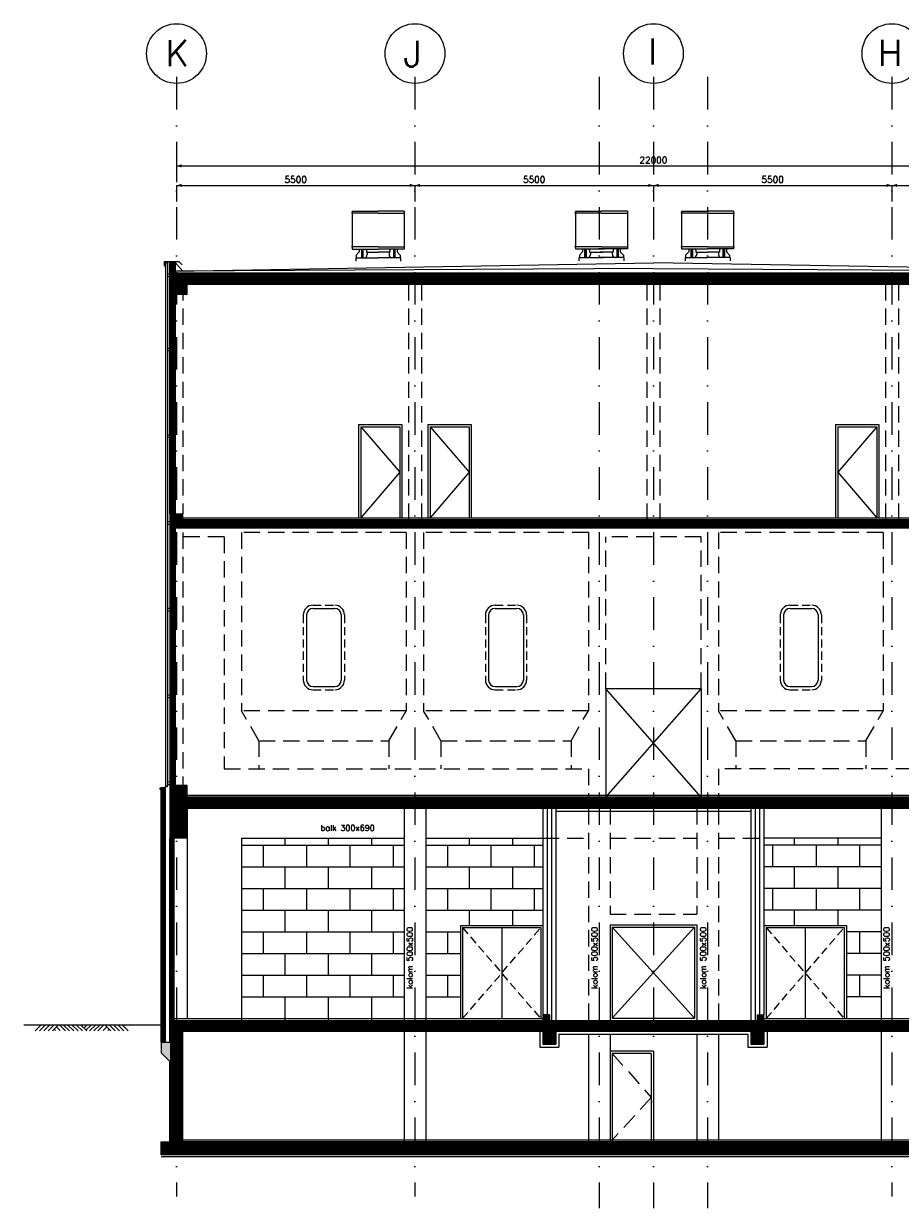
# Model space of a CAD drawing. Extents: x 0 to 118900, y 0 to 84100.
# Tile 25 of 40: x 44604 to 64822, y 21022 to 48343. Entities that reach past the tile are written whole.
import ezdxf
from ezdxf.enums import TextEntityAlignment as Align

# ---------------------------------------------------------------- set-up
doc = ezdxf.new("R2010")
doc.units = 0
doc.header["$LTSCALE"] = 60
doc.header["$MEASUREMENT"] = 0
for name, pattern in [('DASHDOT', [25, 12.5, -6.25, 0, -6.25]), ('HIDDEN', [9.375, 6.25, -3.125]), ('HIDDEN2', [4.6875, 3.125, -1.5625])]:
    doc.linetypes.add(name, pattern=pattern)
doc.layers.get('0').update_dxf_attribs({"linetype": 'CONTINUOUS'})
for name, color, linetype in [('ARCERING', 4, 'CONTINUOUS'), ('BETON', 8, 'CONTINUOUS'), ('CONSTR50', 1, 'CONTINUOUS'), ('LAAG18', 3, 'CONTINUOUS'), ('LAAG25', 4, 'CONTINUOUS'), ('LAAG35', 7, 'CONTINUOUS'), ('LAAG50', 1, 'CONTINUOUS'), ('MAAT15', 3, 'CONTINUOUS'), ('ME-AFZ-LUCHTSTR', 8, 'CONTINUOUS'), ('ONDERGROND', 8, 'CONTINUOUS'), ('STRAMIEN', 3, 'DASHDOT'), ('TXT15', 3, 'CONTINUOUS')]:
    doc.layers.add(name, color=color, linetype=linetype)
doc.styles.add('ROMANS', font='romans')
doc.styles.get("Standard").update_dxf_attribs({"font": 'simplex'})

# ---------------------------------------------------------------- blocks, each defined once
blk = doc.blocks.new('2MAAIVEL')
at = {"linetype": 'Continuous'}
for points in [[(0, 0), (1.41, 1.41)], [(1, 0), (2.41, 1.41)], [(2, 0), (3.41, 1.41)], [(3, 0), (4.41, 1.41)], [(4, 0), (5.41, 1.41)], [(4.7, 0.08), (4.47, 0.31)], [(5.75, 0.08), (4.85, 0.98)], [(7.02, 0), (5.61, 1.41)], [(7.88, 0), (6.47, 1.41)], [(8.88, 0), (7.47, 1.41)], [(9.88, 0), (8.47, 1.41)], [(10.88, 0), (9.47, 1.41)], [(11.88, 0), (10.47, 1.41)], [(10.72, 1.16), (10.98, 1.41)], [(11.22, 0.66), (11.98, 1.41)], [(11.72, 0.16), (12.98, 1.41)], [(12.56, 0), (13.98, 1.41)], [(13.56, 0), (14.98, 1.41)], [(14.43, 0), (15.84, 1.41)], [(15.7, 0.08), (16.6, 0.98)], [(17.45, 0), (16.03, 1.41)], [(16.75, 0.08), (16.97, 0.31)], [(18.45, 0), (17.03, 1.41)], [(19.45, 0), (18.03, 1.41)], [(20.45, 0), (19.03, 1.41)], [(21.45, 0), (20.03, 1.41)]]:
    blk.add_lwpolyline(points, dxfattribs=at)
blk = doc.blocks.new('ZUDIMTUS')
at = {"color": 3}
blk.add_solid([(0, 0), (-800, -240), (-800, 240)], dxfattribs=at)
blk = doc.blocks.new('*X35')
at = {"color": 0}
for p, q in [((48328, 30255), (48518, 30446)), ((48328, 30368), (48406, 30446)), ((48431, 30246), (48631, 30446)), ((48543, 30246), (48743, 30446)), ((48655, 30246), (48855, 30446)), ((48767, 30246), (48967, 30446)), ((48880, 30246), (49080, 30446)), ((48992, 30246), (49192, 30446)), ((49104, 30246), (49304, 30446)), ((49216, 30246), (49416, 30446)), ((49329, 30246), (49529, 30446)), ((49441, 30246), (49641, 30446)), ((49553, 30246), (49753, 30446)), ((49665, 30246), (49865, 30446)), ((49778, 30246), (49978, 30446)), ((49890, 30246), (50090, 30446)), ((50002, 30246), (50202, 30446)), ((50114, 30246), (50314, 30446)), ((50227, 30246), (50427, 30446)), ((50339, 30246), (50539, 30446)), ((50451, 30246), (50651, 30446)), ((50563, 30246), (50763, 30446)), ((50676, 30246), (50876, 30446)), ((50788, 30246), (50988, 30446)), ((50900, 30246), (51100, 30446)), ((51012, 30246), (51212, 30446)), ((51125, 30246), (51325, 30446)), ((51237, 30246), (51437, 30446)), ((51349, 30246), (51549, 30446)), ((51461, 30246), (51661, 30446)), ((51574, 30246), (51774, 30446)), ((51686, 30246), (51886, 30446)), ((51798, 30246), (51998, 30446)), ((51910, 30246), (52110, 30446)), ((52023, 30246), (52223, 30446)), ((52135, 30246), (52335, 30446)), ((52247, 30246), (52447, 30446)), ((52359, 30246), (52559, 30446)), ((52472, 30246), (52672, 30446)), ((52584, 30246), (52784, 30446)), ((52696, 30246), (52896, 30446)), ((52808, 30246), (53008, 30446)), ((52921, 30246), (53121, 30446)), ((53033, 30246), (53233, 30446)), ((53145, 30246), (53345, 30446)), ((53257, 30246), (53457, 30446)), ((53370, 30246), (53570, 30446)), ((53482, 30246), (53682, 30446)), ((53594, 30246), (53794, 30446)), ((53706, 30246), (53906, 30446)), ((53819, 30246), (54019, 30446)), ((53931, 30246), (54131, 30446)), ((54043, 30246), (54243, 30446)), ((54155, 30246), (54355, 30446)), ((54268, 30246), (54468, 30446)), ((54380, 30246), (54580, 30446)), ((54492, 30246), (54692, 30446)), ((54604, 30246), (54804, 30446)), ((54717, 30246), (54917, 30446)), ((54829, 30246), (55029, 30446)), ((54941, 30246), (55141, 30446)), ((55054, 30246), (55254, 30446)), ((55166, 30246), (55366, 30446)), ((55278, 30246), (55478, 30446)), ((55390, 30246), (55590, 30446)), ((55503, 30246), (55703, 30446)), ((55615, 30246), (55815, 30446)), ((55727, 30246), (55927, 30446)), ((55839, 30246), (56039, 30446)), ((55952, 30246), (56152, 30446)), ((56064, 30246), (56264, 30446)), ((56176, 30246), (56376, 30446)), ((56288, 30246), (56488, 30446)), ((56401, 30246), (56601, 30446)), ((56513, 30246), (56713, 30446)), ((56625, 30246), (56825, 30446)), ((56737, 30246), (56937, 30446)), ((56850, 30246), (57050, 30446)), ((56962, 30246), (57162, 30446)), ((57074, 30246), (57274, 30446)), ((57186, 30246), (57386, 30446)), ((57299, 30246), (57499, 30446)), ((57411, 30246), (57611, 30446)), ((57523, 30246), (57723, 30446)), ((57635, 30246), (57835, 30446)), ((57748, 30246), (57948, 30446)), ((57860, 30246), (58060, 30446)), ((57972, 30246), (58172, 30446)), ((58084, 30246), (58284, 30446)), ((58197, 30246), (58397, 30446)), ((58309, 30246), (58509, 30446)), ((58421, 30246), (58621, 30446)), ((58533, 30246), (58733, 30446)), ((58646, 30246), (58846, 30446)), ((58758, 30246), (58958, 30446)), ((58870, 30246), (59070, 30446)), ((58982, 30246), (59182, 30446)), ((59095, 30246), (59295, 30446)), ((59207, 30246), (59407, 30446)), ((59319, 30246), (59519, 30446)), ((59431, 30246), (59631, 30446)), ((59544, 30246), (59744, 30446)), ((59656, 30246), (59856, 30446)), ((59768, 30246), (59968, 30446)), ((59880, 30246), (60080, 30446)), ((59993, 30246), (60193, 30446)), ((60105, 30246), (60305, 30446)), ((60217, 30246), (60417, 30446)), ((60329, 30246), (60529, 30446)), ((60442, 30246), (60642, 30446)), ((60554, 30246), (60754, 30446)), ((60666, 30246), (60866, 30446)), ((60778, 30246), (60978, 30446)), ((60891, 30246), (61091, 30446)), ((61003, 30246), (61203, 30446)), ((61115, 30246), (61315, 30446)), ((61227, 30246), (61427, 30446)), ((61340, 30246), (61540, 30446)), ((61452, 30246), (61652, 30446)), ((61564, 30246), (61764, 30446)), ((61676, 30246), (61876, 30446)), ((61789, 30246), (61989, 30446)), ((61901, 30246), (62101, 30446)), ((62013, 30246), (62213, 30446)), ((62125, 30246), (62325, 30446)), ((62238, 30246), (62438, 30446)), ((62350, 30246), (62550, 30446)), ((62462, 30246), (62662, 30446)), ((62574, 30246), (62774, 30446)), ((62687, 30246), (62887, 30446)), ((62799, 30246), (62999, 30446)), ((62911, 30246), (63111, 30446)), ((63023, 30246), (63223, 30446)), ((63136, 30246), (63336, 30446)), ((63248, 30246), (63448, 30446)), ((63360, 30246), (63560, 30446)), ((63473, 30246), (63673, 30446)), ((63585, 30246), (63785, 30446)), ((63697, 30246), (63897, 30446)), ((63809, 30246), (64009, 30446)), ((63922, 30246), (64122, 30446)), ((64034, 30246), (64234, 30446)), ((64146, 30246), (64346, 30446)), ((64258, 30246), (64458, 30446)), ((64371, 30246), (64571, 30446)), ((64483, 30246), (64683, 30446)), ((64595, 30246), (64795, 30446)), ((64707, 30246), (64907, 30446)), ((64820, 30246), (65020, 30446)), ((64932, 30246), (65132, 30446)), ((65044, 30246), (65244, 30446)), ((65156, 30246), (65356, 30446)), ((65269, 30246), (65469, 30446)), ((65381, 30246), (65581, 30446)), ((65493, 30246), (65693, 30446)), ((65605, 30246), (65805, 30446)), ((65718, 30246), (65918, 30446)), ((65830, 30246), (66030, 30446)), ((65942, 30246), (66142, 30446)), ((66054, 30246), (66254, 30446)), ((66167, 30246), (66367, 30446)), ((66279, 30246), (66479, 30446)), ((66391, 30246), (66591, 30446)), ((66503, 30246), (66703, 30446)), ((66616, 30246), (66816, 30446)), ((66728, 30246), (66928, 30446)), ((66840, 30246), (67040, 30446)), ((66952, 30246), (67152, 30446)), ((67065, 30246), (67265, 30446)), ((67177, 30246), (67377, 30446)), ((67289, 30246), (67489, 30446)), ((67401, 30246), (67601, 30446)), ((67514, 30246), (67714, 30446)), ((67626, 30246), (67826, 30446)), ((67738, 30246), (67938, 30446)), ((67850, 30246), (68050, 30446)), ((67963, 30246), (68163, 30446)), ((68075, 30246), (68275, 30446)), ((68187, 30246), (68387, 30446)), ((68299, 30246), (68499, 30446)), ((68412, 30246), (68612, 30446)), ((68524, 30246), (68724, 30446)), ((68636, 30246), (68836, 30446)), ((68748, 30246), (68948, 30446)), ((68861, 30246), (69061, 30446)), ((68973, 30246), (69173, 30446)), ((69085, 30246), (69285, 30446)), ((69197, 30246), (69397, 30446)), ((69310, 30246), (69510, 30446)), ((69422, 30246), (69622, 30446)), ((69534, 30246), (69734, 30446)), ((69646, 30246), (69846, 30446)), ((69759, 30246), (69928, 30415)), ((69871, 30246), (69928, 30303))]:
    blk.add_line(p, q, dxfattribs=at)
blk = doc.blocks.new('*X36')
at = {"color": 0}
for p, q in [((48328, 42379), (48485, 42536)), ((48328, 42491), (48373, 42536)), ((48397, 42336), (48597, 42536)), ((48509, 42336), (48709, 42536)), ((48622, 42336), (48822, 42536)), ((48734, 42336), (48934, 42536)), ((48846, 42336), (49046, 42536)), ((48958, 42336), (49158, 42536)), ((49071, 42336), (49271, 42536)), ((49183, 42336), (49383, 42536)), ((49295, 42336), (49495, 42536)), ((49408, 42336), (49608, 42536)), ((49520, 42336), (49720, 42536)), ((49632, 42336), (49832, 42536)), ((49744, 42336), (49944, 42536)), ((49857, 42336), (50057, 42536)), ((49969, 42336), (50169, 42536)), ((50081, 42336), (50281, 42536)), ((50193, 42336), (50393, 42536)), ((50306, 42336), (50506, 42536)), ((50418, 42336), (50618, 42536)), ((50530, 42336), (50730, 42536)), ((50642, 42336), (50842, 42536)), ((50755, 42336), (50955, 42536)), ((50867, 42336), (51067, 42536)), ((50979, 42336), (51179, 42536)), ((51091, 42336), (51291, 42536)), ((51204, 42336), (51404, 42536)), ((51316, 42336), (51516, 42536)), ((51428, 42336), (51628, 42536)), ((51540, 42336), (51740, 42536)), ((51653, 42336), (51853, 42536)), ((51765, 42336), (51965, 42536)), ((51877, 42336), (52077, 42536)), ((51989, 42336), (52189, 42536)), ((52102, 42336), (52302, 42536)), ((52214, 42336), (52414, 42536)), ((52326, 42336), (52526, 42536)), ((52438, 42336), (52638, 42536)), ((52551, 42336), (52751, 42536)), ((52663, 42336), (52863, 42536)), ((52775, 42336), (52975, 42536)), ((52887, 42336), (53087, 42536)), ((53000, 42336), (53200, 42536)), ((53112, 42336), (53312, 42536)), ((53224, 42336), (53424, 42536)), ((53336, 42336), (53536, 42536)), ((53449, 42336), (53649, 42536)), ((53561, 42336), (53761, 42536)), ((53673, 42336), (53873, 42536)), ((53785, 42336), (53985, 42536)), ((53898, 42336), (54098, 42536)), ((54010, 42336), (54210, 42536)), ((54122, 42336), (54322, 42536)), ((54234, 42336), (54434, 42536)), ((54347, 42336), (54547, 42536)), ((54459, 42336), (54659, 42536)), ((54571, 42336), (54771, 42536)), ((54683, 42336), (54883, 42536)), ((54796, 42336), (54996, 42536)), ((54908, 42336), (55108, 42536)), ((55020, 42336), (55220, 42536)), ((55132, 42336), (55332, 42536)), ((55245, 42336), (55445, 42536)), ((55357, 42336), (55557, 42536)), ((55469, 42336), (55669, 42536)), ((55581, 42336), (55781, 42536)), ((55694, 42336), (55894, 42536)), ((55806, 42336), (56006, 42536)), ((55918, 42336), (56118, 42536)), ((56030, 42336), (56230, 42536)), ((56143, 42336), (56343, 42536)), ((56255, 42336), (56455, 42536)), ((56367, 42336), (56567, 42536)), ((56479, 42336), (56679, 42536)), ((56592, 42336), (56792, 42536)), ((56704, 42336), (56904, 42536)), ((56816, 42336), (57016, 42536)), ((56928, 42336), (57128, 42536)), ((57041, 42336), (57241, 42536)), ((57153, 42336), (57353, 42536)), ((57265, 42336), (57465, 42536)), ((57377, 42336), (57577, 42536)), ((57490, 42336), (57690, 42536)), ((57602, 42336), (57802, 42536)), ((57714, 42336), (57914, 42536)), ((57826, 42336), (58026, 42536)), ((57939, 42336), (58139, 42536)), ((58051, 42336), (58251, 42536)), ((58163, 42336), (58363, 42536)), ((58276, 42336), (58476, 42536)), ((58388, 42336), (58588, 42536)), ((58500, 42336), (58700, 42536)), ((58612, 42336), (58812, 42536)), ((58725, 42336), (58925, 42536)), ((58837, 42336), (59037, 42536)), ((58949, 42336), (59149, 42536)), ((59061, 42336), (59261, 42536)), ((59174, 42336), (59374, 42536)), ((59286, 42336), (59486, 42536)), ((59398, 42336), (59598, 42536)), ((59510, 42336), (59710, 42536)), ((59623, 42336), (59823, 42536)), ((59735, 42336), (59935, 42536)), ((59847, 42336), (60047, 42536)), ((59959, 42336), (60159, 42536)), ((60072, 42336), (60272, 42536)), ((60184, 42336), (60384, 42536)), ((60296, 42336), (60496, 42536)), ((60408, 42336), (60608, 42536)), ((60521, 42336), (60721, 42536)), ((60633, 42336), (60833, 42536)), ((60745, 42336), (60945, 42536)), ((60857, 42336), (61057, 42536)), ((60970, 42336), (61170, 42536)), ((61082, 42336), (61282, 42536)), ((61194, 42336), (61394, 42536)), ((61306, 42336), (61506, 42536)), ((61419, 42336), (61619, 42536)), ((61531, 42336), (61731, 42536)), ((61643, 42336), (61843, 42536)), ((61755, 42336), (61955, 42536)), ((61868, 42336), (62068, 42536)), ((61980, 42336), (62180, 42536)), ((62092, 42336), (62292, 42536)), ((62204, 42336), (62404, 42536)), ((62317, 42336), (62517, 42536)), ((62429, 42336), (62629, 42536)), ((62541, 42336), (62741, 42536)), ((62653, 42336), (62853, 42536)), ((62766, 42336), (62966, 42536)), ((62878, 42336), (63078, 42536)), ((62990, 42336), (63190, 42536)), ((63102, 42336), (63302, 42536)), ((63215, 42336), (63415, 42536)), ((63327, 42336), (63527, 42536)), ((63439, 42336), (63639, 42536)), ((63551, 42336), (63751, 42536)), ((63664, 42336), (63864, 42536)), ((63776, 42336), (63976, 42536)), ((63888, 42336), (64088, 42536)), ((64000, 42336), (64200, 42536)), ((64113, 42336), (64313, 42536)), ((64225, 42336), (64425, 42536)), ((64337, 42336), (64537, 42536)), ((64449, 42336), (64649, 42536)), ((64562, 42336), (64762, 42536)), ((64674, 42336), (64874, 42536)), ((64786, 42336), (64986, 42536)), ((64898, 42336), (65098, 42536)), ((65011, 42336), (65211, 42536)), ((65123, 42336), (65323, 42536)), ((65235, 42336), (65435, 42536)), ((65347, 42336), (65547, 42536)), ((65460, 42336), (65660, 42536)), ((65572, 42336), (65772, 42536)), ((65684, 42336), (65884, 42536)), ((65796, 42336), (65996, 42536)), ((65909, 42336), (66109, 42536)), ((66021, 42336), (66221, 42536)), ((66133, 42336), (66333, 42536)), ((66245, 42336), (66445, 42536)), ((66358, 42336), (66558, 42536)), ((66470, 42336), (66670, 42536)), ((66582, 42336), (66782, 42536)), ((66694, 42336), (66894, 42536)), ((66807, 42336), (67007, 42536)), ((66919, 42336), (67119, 42536)), ((67031, 42336), (67231, 42536)), ((67144, 42336), (67344, 42536)), ((67256, 42336), (67456, 42536)), ((67368, 42336), (67568, 42536)), ((67480, 42336), (67680, 42536)), ((67593, 42336), (67793, 42536)), ((67705, 42336), (67905, 42536)), ((67817, 42336), (68017, 42536)), ((67929, 42336), (68129, 42536)), ((68042, 42336), (68242, 42536)), ((68154, 42336), (68354, 42536)), ((68266, 42336), (68466, 42536)), ((68378, 42336), (68578, 42536)), ((68491, 42336), (68691, 42536)), ((68603, 42336), (68803, 42536)), ((68715, 42336), (68915, 42536)), ((68827, 42336), (69027, 42536)), ((68940, 42336), (69140, 42536)), ((69052, 42336), (69252, 42536)), ((69164, 42336), (69364, 42536)), ((69276, 42336), (69476, 42536)), ((69389, 42336), (69589, 42536)), ((69501, 42336), (69701, 42536)), ((69613, 42336), (69813, 42536)), ((69725, 42336), (69925, 42536)), ((69838, 42336), (69928, 42426))]:
    blk.add_line(p, q, dxfattribs=at)

msp = doc.modelspace()

# ---------------------------------------------------------------- linework, layer by layer
at = {"layer": 'BETON', "color": 4}
for points, const_width in [([(48038, 42836), (48038, 37036)], 120), ([(48038, 36706), (48038, 30776)], 120), ([(47828, 24856), (47828, 30716)], 100), ([(48028, 25356), (48028, 29556)], 100)]:
    msp.add_lwpolyline(points, dxfattribs=dict(at, const_width=const_width))
at = {"layer": 'BETON'}
for points, const_width in [([(48378, 42346), (48098, 42346)], 500), ([(48328, 42466), (69928, 42466)], 260), ([(48128, 36906), (48128, 37036)], 300), ([(70278, 36806), (47978, 36806)], 200), ([(48178, 30776), (48178, 29556)], 400), ([(69878, 30376), (48378, 30376)], 260), ([(56653, 25481), (56653, 25356)], 150), ([(61603, 25356), (61603, 25481)], 150), ([(47978, 25231), (56578, 25231)], 250), ([(48128, 22556), (48128, 25106)], 300), ([(56578, 25081), (56878, 25081)], 550), ([(56878, 25231), (61378, 25231)], 250), ([(61378, 25081), (61678, 25081)], 550), ([(61678, 25231), (69978, 25231)], 250), ([(70478, 22406), (47778, 22406)], 300)]:
    msp.add_lwpolyline(points, dxfattribs=dict(at, const_width=const_width))
msp.add_solid([(47778, 24856), (47778, 24606), (47978, 24856), (47978, 24406)], dxfattribs=at)
at = {"layer": 'CONSTR50'}
for p, q in [((48098, 42596), (70158, 42596)), ((48098, 42096), (48098, 42596)), ((48328, 42536), (69928, 42536)), ((48328, 42336), (48328, 42536)), ((49528, 42336), (49528, 42536)), ((50728, 42336), (50728, 42536)), ((51928, 42336), (51928, 42536)), ((53128, 42336), (53128, 42536)), ((54328, 42336), (54328, 42536)), ((55528, 42336), (55528, 42536)), ((56728, 42336), (56728, 42536)), ((57928, 42336), (57928, 42536)), ((57928, 42336), (57928, 42536)), ((59128, 42336), (59128, 42536)), ((59128, 42336), (59128, 42536)), ((60328, 42336), (60328, 42536)), ((61528, 42336), (61528, 42536)), ((62728, 42336), (62728, 42536)), ((63928, 42336), (63928, 42536)), ((48378, 42096), (48098, 42096)), ((48328, 42336), (69928, 42336)), ((48378, 42096), (48378, 42336)), ((47978, 37036), (47978, 36706)), ((47978, 37036), (48278, 37036)), ((48278, 36906), (48278, 37036)), ((48278, 36906), (69978, 36906)), ((70278, 36706), (47978, 36706)), ((47978, 30776), (47978, 29556)), ((48378, 30776), (47978, 30776)), ((48378, 30506), (48378, 30776)), ((48328, 30246), (48328, 30446)), ((69928, 30446), (48328, 30446)), ((69878, 30506), (48378, 30506)), ((49528, 30246), (49528, 30446)), ((50728, 30246), (50728, 30446)), ((51928, 30246), (51928, 30446)), ((53128, 30246), (53128, 30446)), ((54328, 30246), (54328, 30446)), ((55528, 30246), (55528, 30446)), ((56728, 30246), (56728, 30446)), ((57928, 30246), (57928, 30446)), ((59128, 30246), (59128, 30446)), ((60328, 30246), (60328, 30446)), ((61528, 30246), (61528, 30446)), ((62728, 30246), (62728, 30446)), ((63928, 30246), (63928, 30446)), ((69928, 30246), (48328, 30246)), ((48378, 30246), (48378, 29556)), ((48378, 29556), (47978, 29556)), ((56578, 25481), (56578, 25356)), ((56728, 25481), (56728, 25356)), ((61528, 25481), (61678, 25481)), ((61528, 25356), (61528, 25481)), ((61678, 25356), (61678, 25481)), ((47978, 25356), (56578, 25356)), ((47978, 24856), (47978, 25356)), ((56728, 25356), (61528, 25356)), ((61678, 25356), (70278, 25356)), ((48278, 22556), (48278, 25106)), ((48278, 25106), (56578, 25106)), ((56578, 25106), (56578, 24806)), ((56878, 25106), (56878, 24806)), ((56878, 25106), (61378, 25106)), ((61378, 25106), (61378, 24806)), ((61678, 25106), (61678, 24806)), ((61678, 25106), (69978, 25106)), ((47778, 24856), (47978, 24856)), ((47778, 24606), (47978, 24406)), ((56578, 24806), (56878, 24806)), ((61378, 24806), (61678, 24806)), ((47978, 22556), (47978, 24406)), ((47778, 22256), (47778, 22556)), ((47778, 22556), (47978, 22556)), ((69978, 22556), (48278, 22556)), ((70478, 22256), (47778, 22256))]:
    msp.add_line(p, q, dxfattribs=at)
at = {"layer": 'LAAG18'}
for p, q in [((47878, 42836), (47878, 30755)), ((47878, 42836), (47918, 42836)), ((47918, 42836), (47918, 30755)), ((58028, 30506), (60228, 33006)), ((60228, 30506), (58028, 33006)), ((47750, 30719), (47924, 30747)), ((47750, 30679), (47750, 30719)), ((47772, 30679), (47750, 30679)), ((47878, 30755), (47918, 30755)), ((47924, 30747), (47924, 30784)), ((58178, 27506), (60078, 25406)), ((58178, 25406), (60078, 27506))]:
    msp.add_line(p, q, dxfattribs=at)
at = {"layer": 'LAAG18', "linetype": 'HIDDEN2'}
for p, q in [((54728, 25396), (56528, 27496)), ((54728, 27496), (56528, 25396)), ((61728, 25396), (63528, 27496)), ((61728, 27496), (63528, 25396))]:
    msp.add_line(p, q, dxfattribs=at)
at = {"layer": 'LAAG18', "linetype": 'HIDDEN'}
for p, q in [((58178, 24596), (59078, 23576)), ((59078, 23576), (58178, 22596))]:
    msp.add_line(p, q, dxfattribs=at)
at = {"layer": 'LAAG18'}
for points in [[(47878, 42716), (47878, 42756), (47848, 42756), (47848, 42856), (48182, 42856), (48258, 42779)], [(47975, 42590), (47975, 42572), (47920, 42559), (47920, 42522), (47975, 42502), (47975, 42484)], [(47975, 40879), (47975, 40861), (47920, 40848), (47920, 40812), (47975, 40792), (47975, 40773)], [(47975, 38879), (47975, 38861), (47920, 38848), (47920, 38812), (47975, 38792), (47975, 38773)], [(52378, 39046), (53278, 37996), (52378, 36946)], [(53978, 39046), (54878, 37996), (53978, 36946)], [(64278, 39046), (63378, 37996), (64278, 36946)], [(47975, 36879), (47975, 36861), (47920, 36848), (47920, 36812), (47975, 36792), (47975, 36773)], [(47975, 34879), (47975, 34861), (47920, 34848), (47920, 34812), (47975, 34792), (47975, 34773)], [(47975, 32879), (47975, 32861), (47920, 32848), (47920, 32812), (47975, 32792), (47975, 32773)], [(47975, 30879), (47975, 30861), (47920, 30848), (47920, 30812), (47975, 30792), (47975, 30773)]]:
    msp.add_lwpolyline(points, dxfattribs=at)
at = {"layer": 'LAAG25'}
for p, q in [((48098, 42836), (48278, 42636)), ((59128, 42696), (48098, 42636)), ((59128, 42696), (70128, 42636)), ((52328, 39096), (53328, 39096)), ((53928, 39096), (54928, 39096)), ((63328, 39096), (64328, 39096)), ((52378, 39046), (53278, 39046)), ((53978, 39046), (54878, 39046)), ((63378, 39046), (64278, 39046)), ((48278, 36946), (69978, 36946)), ((51128, 34706), (51128, 33206)), ((51278, 34856), (51778, 34856)), ((51928, 34706), (51928, 33206)), ((55328, 34706), (55328, 33206)), ((55478, 34856), (55978, 34856)), ((56128, 34706), (56128, 33206)), ((62128, 34706), (62128, 33206)), ((62278, 34856), (62778, 34856)), ((62928, 34706), (62928, 33206)), ((51278, 33056), (51778, 33056)), ((55478, 33056), (55978, 33056)), ((58028, 33006), (58028, 30506)), ((60228, 33006), (58028, 33006)), ((60228, 33006), (60228, 30506)), ((62278, 33056), (62778, 33056)), ((69878, 30546), (48378, 30546)), ((53378, 30246), (53378, 25356)), ((53878, 30246), (53878, 25356)), ((61378, 30176), (56878, 30176)), ((64378, 30246), (64378, 25356)), ((48378, 29556), (48378, 25396)), ((49628, 29556), (53378, 29556)), ((49628, 29556), (49628, 25356)), ((53878, 29556), (56578, 29556)), ((64378, 29556), (61678, 29556)), ((54678, 27546), (54678, 25396)), ((54678, 27546), (56578, 27546)), ((54728, 27496), (56528, 27496)), ((54728, 27496), (54728, 25396)), ((55628, 27496), (55628, 25396)), ((56528, 27496), (56528, 25396)), ((58128, 27556), (58128, 25356)), ((58128, 27556), (60128, 27556)), ((58178, 27506), (58178, 25406)), ((58178, 27506), (60078, 27506)), ((60078, 27506), (60078, 25406)), ((60128, 27556), (60128, 25356)), ((61678, 27546), (63578, 27546)), ((61728, 27496), (63528, 27496)), ((61728, 27496), (61728, 25396)), ((62628, 27496), (62628, 25396)), ((63528, 27496), (63528, 25396)), ((63578, 27546), (63578, 25396)), ((44604, 25256), (47778, 25256)), ((48078, 25396), (56578, 25396)), ((58178, 25406), (60078, 25406)), ((61678, 25396), (70178, 25396)), ((53378, 25106), (53378, 22556)), ((53878, 25106), (53878, 22556)), ((56508, 25106), (56508, 24736)), ((56948, 25036), (56948, 24736)), ((56948, 25036), (61308, 25036)), ((57628, 25036), (57628, 22546)), ((58128, 25036), (58128, 22556)), ((60128, 25036), (60128, 23807)), ((60628, 25036), (60628, 22596)), ((61308, 25036), (61308, 24736)), ((61748, 25106), (61748, 24736)), ((64378, 25106), (64378, 22556)), ((56508, 24736), (56948, 24736)), ((59128, 24646), (58128, 24646)), ((58178, 24596), (58178, 22556)), ((59078, 24596), (58178, 24596)), ((59078, 24596), (59078, 22556)), ((59128, 24646), (59128, 22556)), ((61308, 24736), (61748, 24736)), ((60128, 23807), (60128, 22551)), ((69978, 22596), (48278, 22596)), ((70478, 22206), (47778, 22206))]:
    msp.add_line(p, q, dxfattribs=at)
at = {"layer": 'LAAG25', "linetype": 'HIDDEN'}
for p, q in [((48278, 42336), (48278, 37036)), ((53478, 42336), (53478, 36906)), ((53778, 42336), (53778, 36906)), ((58978, 42336), (58978, 36906)), ((59278, 42336), (59278, 36906)), ((64478, 42336), (64478, 36906)), ((64778, 42336), (64778, 36906)), ((48278, 36906), (48278, 36906)), ((49228, 36506), (47978, 36506)), ((48278, 36606), (48278, 30506)), ((49228, 36506), (49228, 31156)), ((49628, 36606), (49628, 32498)), ((53428, 36606), (49628, 36606)), ((53428, 36606), (53428, 32498)), ((53828, 36606), (53828, 32498)), ((57628, 36606), (53828, 36606)), ((57628, 36606), (57628, 32498)), ((58028, 33006), (58028, 36506)), ((60228, 36506), (58028, 36506)), ((60228, 33006), (60228, 36506)), ((60628, 36606), (60628, 32498)), ((64428, 36606), (60628, 36606)), ((64428, 36606), (64428, 32498)), ((50028, 31806), (49628, 32498)), ((53428, 32498), (49628, 32498)), ((53028, 31806), (53428, 32498)), ((54228, 31806), (53828, 32498)), ((57628, 32498), (53828, 32498)), ((57228, 31806), (57628, 32498)), ((61028, 31806), (60628, 32498)), ((64428, 32498), (60628, 32498)), ((64028, 31806), (64428, 32498)), ((50028, 31806), (50028, 31156)), ((50028, 31806), (53028, 31806)), ((53028, 31806), (53028, 31156)), ((54228, 31806), (54228, 31156)), ((54228, 31806), (57228, 31806)), ((57228, 31806), (57228, 31156)), ((61028, 31806), (61028, 31156)), ((61028, 31806), (64028, 31806)), ((64028, 31806), (64028, 31156)), ((49228, 31156), (57628, 31156)), ((57628, 31156), (57628, 30306)), ((69028, 31156), (60628, 31156)), ((60628, 31156), (60628, 30306)), ((57628, 30306), (60628, 30306)), ((57628, 30246), (57628, 25356)), ((58128, 30246), (58128, 27806)), ((60128, 30246), (60128, 27806)), ((60628, 30246), (60628, 25356)), ((56578, 29556), (57628, 29556)), ((58128, 29556), (60128, 29556)), ((60628, 29556), (61678, 29556)), ((58128, 27806), (60128, 27806))]:
    msp.add_line(p, q, dxfattribs=at)
at = {"layer": 'LAAG25', "linetype": 'Continuous'}
for p, q in [((52328, 39096), (52328, 36946)), ((53328, 39096), (53328, 36946)), ((53928, 39096), (53928, 36946)), ((54928, 39096), (54928, 36946)), ((63328, 39096), (63328, 36946)), ((64328, 39096), (64328, 36946)), ((52378, 39046), (52378, 36946)), ((53278, 39046), (53278, 36946)), ((53978, 39046), (53978, 36946)), ((54878, 39046), (54878, 36946)), ((63378, 39046), (63378, 36946)), ((64278, 39046), (64278, 36946))]:
    msp.add_line(p, q, dxfattribs=at)
at = {"layer": 'LAAG25', "linetype": 'HIDDEN2'}
for p, q in [((51053, 34706), (51053, 33206)), ((51278, 34931), (51778, 34931)), ((52003, 34706), (52003, 33206)), ((55253, 34706), (55253, 33206)), ((55478, 34931), (55978, 34931)), ((56203, 34706), (56203, 33206)), ((62053, 34706), (62053, 33206)), ((62278, 34931), (62778, 34931)), ((63003, 34706), (63003, 33206)), ((51278, 32981), (51778, 32981)), ((55478, 32981), (55978, 32981)), ((62278, 32981), (62778, 32981)), ((48278, 30056), (47978, 30056))]:
    msp.add_line(p, q, dxfattribs=at)
at = {"layer": 'LAAG25'}
for centre, radius, start, end in [((51278, 34706), 225, 90, 180), ((51278, 34706), 150, 90, 180), ((51778, 34706), 225, 0, 90), ((51778, 34706), 150, 0, 90), ((55478, 34706), 225, 90, 180), ((55478, 34706), 150, 90, 180), ((55978, 34706), 225, 0, 90), ((55978, 34706), 150, 0, 90), ((62278, 34706), 225, 90, 180), ((62278, 34706), 150, 90, 180), ((62778, 34706), 225, 0, 90), ((62778, 34706), 150, 0, 90), ((51278, 33206), 225, 180, 270), ((51278, 33206), 150, 180, 270), ((51778, 33206), 225, 270, 0), ((51778, 33206), 150, 270, 0), ((55478, 33206), 225, 180, 270), ((55478, 33206), 150, 180, 270), ((55978, 33206), 225, 270, 0), ((55978, 33206), 150, 270, 0), ((62278, 33206), 225, 180, 270), ((62278, 33206), 150, 180, 270), ((62778, 33206), 225, 270, 0), ((62778, 33206), 150, 270, 0)]:
    msp.add_arc(centre, radius, start, end, dxfattribs=at)
at = {"layer": 'LAAG35'}
for p, q in [((47978, 37036), (47978, 42836)), ((47978, 42836), (48098, 42836)), ((48098, 42836), (48098, 37036)), ((47978, 41706), (48098, 41706)), ((47978, 39306), (48098, 39306)), ((47978, 36706), (47978, 30776)), ((48098, 36706), (48098, 30776)), ((48098, 35306), (47978, 35306)), ((48098, 32906), (47978, 32906)), ((47878, 30716), (47778, 30716)), ((47778, 24856), (47778, 30716)), ((47878, 24856), (47878, 30716)), ((56578, 30246), (56578, 25481)), ((56678, 30246), (56678, 25481)), ((56778, 30246), (56778, 25356)), ((56878, 30246), (56878, 25356)), ((61378, 30246), (61378, 25356)), ((61478, 30246), (61478, 25356)), ((61578, 30246), (61578, 25481)), ((61678, 30246), (61678, 25481)), ((47978, 25356), (47978, 29556)), ((48078, 25356), (48078, 29556)), ((61678, 25356), (61678, 25356))]:
    msp.add_line(p, q, dxfattribs=at)
at = {"layer": 'LAAG50'}
for p, q in [((56728, 25481), (56578, 25481)), ((47778, 24856), (47778, 24606))]:
    msp.add_line(p, q, dxfattribs=at)
at = {"layer": 'MAAT15'}
for p, q in [((48128, 45064), (48128, 44689)), ((48128, 45064), (70128, 45064)), ((48128, 44614), (48128, 44239)), ((48128, 44614), (53628, 44614)), ((53628, 44614), (53628, 44239)), ((53628, 44614), (59128, 44614)), ((59128, 44614), (59128, 44239)), ((59128, 44614), (64628, 44614)), ((64628, 44614), (64628, 44239)), ((64628, 44614), (70128, 44614))]:
    msp.add_line(p, q, dxfattribs=at)
at = {"layer": 'ME-AFZ-LUCHTSTR'}
for p, q in [((52178, 44020), (52178, 43145)), ((52178, 44020), (52778, 44020)), ((53378, 44020), (52778, 44020)), ((53378, 44020), (53378, 43145)), ((57328, 44022), (57328, 43147)), ((57328, 44022), (57928, 44022)), ((58528, 44022), (57928, 44022)), ((58528, 44022), (57928, 44022)), ((58528, 44022), (58528, 43870)), ((58528, 44022), (58528, 43147)), ((59778, 44022), (59778, 43870)), ((59778, 44022), (60378, 44022)), ((59778, 44022), (59778, 43147)), ((59778, 44022), (60378, 44022)), ((60978, 44022), (60378, 44022)), ((60978, 44022), (60978, 43147)), ((52778, 43972), (52161, 43972)), ((52778, 43972), (53395, 43972)), ((57928, 43974), (57311, 43974)), ((57928, 43974), (58545, 43974)), ((57928, 43974), (58545, 43974)), ((60378, 43974), (59761, 43974)), ((60378, 43974), (59761, 43974)), ((60378, 43974), (60995, 43974)), ((52778, 43193), (52161, 43193)), ((52778, 43193), (53395, 43193)), ((57928, 43195), (57311, 43195)), ((57928, 43195), (57891, 43195)), ((57928, 43195), (57966, 43195)), ((57928, 43195), (58545, 43195)), ((60378, 43195), (59761, 43195)), ((60378, 43195), (60328, 43195)), ((60378, 43195), (60995, 43195)), ((60378, 43195), (60428, 43195)), ((52178, 43145), (52778, 43145)), ((52261, 42945), (52778, 42945)), ((52261, 42945), (52261, 42870)), ((52343, 43078), (52270, 43006)), ((52270, 43006), (52270, 42945)), ((52343, 43145), (52343, 43078)), ((52392, 43145), (52392, 42945)), ((52417, 43145), (52417, 42945)), ((52426, 43145), (52426, 42945)), ((52507, 43117), (52507, 43073)), ((52507, 43073), (52778, 43073)), ((52526, 43073), (52526, 43017)), ((53378, 43145), (52778, 43145)), ((53050, 43073), (52778, 43073)), ((53295, 42945), (52778, 42945)), ((53030, 43073), (53030, 43017)), ((53050, 43117), (53050, 43073)), ((53131, 43145), (53131, 42945)), ((53139, 43145), (53139, 42945)), ((53165, 43145), (53165, 42945)), ((53214, 43145), (53214, 43078)), ((53214, 43078), (53286, 43006)), ((53286, 43006), (53286, 42945)), ((53295, 42945), (53295, 42870)), ((57328, 43147), (57928, 43147)), ((57411, 42947), (57928, 42947)), ((57411, 42947), (57411, 42872)), ((57493, 43080), (57420, 43008)), ((57420, 43008), (57420, 42947)), ((57493, 43147), (57493, 43080)), ((57542, 43147), (57542, 42947)), ((57567, 43147), (57567, 42947)), ((57576, 43147), (57576, 42947)), ((57657, 43119), (57657, 43075)), ((57657, 43075), (57928, 43075)), ((57676, 43075), (57676, 43019)), ((57928, 43147), (57862, 43147)), ((57928, 42947), (57891, 42947)), ((57928, 43075), (57898, 43075)), ((57928, 43147), (57994, 43147)), ((58528, 43147), (57928, 43147)), ((57928, 43075), (57958, 43075)), ((58200, 43075), (57928, 43075)), ((57928, 42947), (57966, 42947)), ((58445, 42947), (57928, 42947)), ((58180, 43075), (58180, 43019)), ((58200, 43119), (58200, 43075)), ((58281, 43147), (58281, 42947)), ((58289, 43147), (58289, 42947)), ((58315, 43147), (58315, 42947)), ((58364, 43147), (58364, 43080)), ((58364, 43080), (58436, 43008)), ((58436, 43008), (58436, 42947)), ((58445, 42947), (58445, 42872)), ((59778, 43147), (60378, 43147)), ((59861, 42947), (60378, 42947)), ((59861, 42947), (59861, 42872)), ((59943, 43080), (59870, 43008)), ((59870, 43008), (59870, 42947)), ((59943, 43147), (59943, 43080)), ((59992, 43147), (59992, 42947)), ((60017, 43147), (60017, 42947)), ((60026, 43147), (60026, 42947)), ((60107, 43119), (60107, 43075)), ((60107, 43075), (60378, 43075)), ((60126, 43075), (60126, 43019)), ((60328, 43147), (60378, 43147)), ((60328, 43075), (60378, 43075)), ((60328, 42947), (60378, 42947)), ((60978, 43147), (60378, 43147)), ((60428, 43147), (60378, 43147)), ((60650, 43075), (60378, 43075)), ((60428, 43075), (60378, 43075)), ((60895, 42947), (60378, 42947)), ((60428, 42947), (60378, 42947)), ((60630, 43075), (60630, 43019)), ((60650, 43119), (60650, 43075)), ((60731, 43147), (60731, 42947)), ((60739, 43147), (60739, 42947)), ((60765, 43147), (60765, 42947)), ((60814, 43147), (60814, 43080)), ((60814, 43080), (60886, 43008)), ((60886, 43008), (60886, 42947)), ((60895, 42947), (60895, 42872))]:
    msp.add_line(p, q, dxfattribs=at)
for centre, radius, start, end in [((52454, 43017), 72.4, 278.9397, 0), ((52478, 43117), 28.6, 0, 89.5029), ((53103, 43017), 72.4, 180, 261.0603), ((53078, 43117), 28.6, 90.4971, 180), ((57604, 43019), 72.4, 278.9397, 0), ((57628, 43119), 28.6, 0, 89.5029), ((58253, 43019), 72.4, 180, 261.0603), ((58228, 43119), 28.6, 90.4971, 180), ((60054, 43019), 72.4, 278.9397, 0), ((60078, 43119), 28.6, 0, 89.5029), ((60703, 43019), 72.4, 180, 261.0603), ((60678, 43119), 28.6, 90.4971, 180)]:
    msp.add_arc(centre, radius, start, end, dxfattribs=at)
at = {"layer": 'ONDERGROND'}
for p, q in [((48098, 42636), (59128, 42826)), ((70158, 42636), (59128, 42826)), ((50628, 29556), (50628, 29396)), ((51628, 29556), (51628, 29396)), ((52628, 29556), (52628, 29396)), ((54878, 29556), (54878, 29396)), ((55878, 29556), (55878, 29396)), ((62378, 29556), (62378, 29396)), ((63378, 29556), (63378, 29396)), ((49628, 29396), (53378, 29396)), ((50128, 29396), (50128, 28896)), ((51128, 29396), (51128, 28896)), ((52128, 29396), (52128, 28896)), ((53128, 29396), (53128, 28896)), ((53878, 29396), (56578, 29396)), ((54378, 29396), (54378, 28896)), ((55378, 29396), (55378, 28896)), ((56378, 29396), (56378, 28896)), ((64378, 29396), (61678, 29396)), ((61878, 29396), (61878, 28896)), ((62878, 29396), (62878, 28896)), ((63878, 29396), (63878, 28896)), ((49628, 28896), (53378, 28896)), ((50628, 28896), (50628, 28396)), ((51628, 28896), (51628, 28396)), ((52628, 28896), (52628, 28396)), ((53878, 28896), (56578, 28896)), ((54878, 28896), (54878, 28396)), ((55878, 28896), (55878, 28396)), ((64378, 28896), (61678, 28896)), ((62378, 28896), (62378, 28396)), ((63378, 28896), (63378, 28396)), ((49628, 28396), (53378, 28396)), ((50128, 28396), (50128, 27896)), ((51128, 28396), (51128, 27896)), ((52128, 28396), (52128, 27896)), ((53128, 28396), (53128, 27896)), ((53878, 28396), (56578, 28396)), ((54378, 28396), (54378, 27896)), ((55378, 28396), (55378, 27896)), ((56378, 28396), (56378, 27896)), ((64378, 28396), (61678, 28396)), ((61878, 28396), (61878, 27896)), ((62878, 28396), (62878, 27896)), ((63878, 28396), (63878, 27896)), ((49628, 27896), (53378, 27896)), ((50628, 27896), (50628, 27396)), ((51628, 27896), (51628, 27396)), ((52628, 27896), (52628, 27396)), ((53878, 27896), (56578, 27896)), ((54878, 27896), (54878, 27546)), ((55878, 27896), (55878, 27546)), ((64378, 27896), (61678, 27896)), ((62378, 27896), (62378, 27546)), ((63378, 27896), (63378, 27546)), ((49628, 27396), (53378, 27396)), ((50128, 27396), (50128, 26896)), ((51128, 27396), (51128, 26896)), ((52128, 27396), (52128, 26896)), ((53128, 27396), (53128, 26896)), ((53878, 27396), (54678, 27396)), ((54378, 27396), (54378, 26896)), ((64378, 27396), (63578, 27396)), ((63878, 27396), (63878, 26896)), ((49628, 26896), (53378, 26896)), ((50628, 26896), (50628, 26396)), ((51628, 26896), (51628, 26396)), ((52628, 26896), (52628, 26396)), ((53878, 26896), (54678, 26896)), ((64378, 26896), (63578, 26896)), ((49628, 26396), (53378, 26396)), ((50128, 26396), (50128, 25896)), ((51128, 26396), (51128, 25896)), ((52128, 26396), (52128, 25896)), ((53128, 26396), (53128, 25896)), ((53878, 26396), (54678, 26396)), ((54378, 26396), (54378, 25896)), ((64378, 26396), (63578, 26396)), ((63878, 26396), (63878, 25896)), ((49628, 25896), (53378, 25896)), ((50628, 25896), (50628, 25356)), ((51628, 25896), (51628, 25356)), ((52628, 25896), (52628, 25356)), ((53878, 25896), (54678, 25896)), ((64378, 25896), (63578, 25896))]:
    msp.add_line(p, q, dxfattribs=at)
at = {"layer": 'STRAMIEN'}
for p, q in [((48128, 47115), (48128, 21291)), ((53628, 47115), (53628, 21291)), ((57878, 47115), (57878, 21022)), ((59128, 47115), (59128, 21022)), ((60378, 47115), (60378, 21022)), ((64628, 47115), (64628, 21291))]:
    msp.add_line(p, q, dxfattribs=at)
at = {"layer": 'STRAMIEN', "linetype": 'Continuous'}
for centre in [(48128, 47654), (53628, 47654), (59128, 47654), (64628, 47654)]:
    msp.add_circle(centre, 689, dxfattribs=at)

# ---------------------------------------------------------------- block references
at = {"layer": 'ARCERING'}
msp.add_blockref('*X36', (0, 0), dxfattribs=at)
at = {"layer": 'ARCERING', "color": 3}
msp.add_blockref('*X35', (0, 0), dxfattribs=at)
at = {"layer": 'LAAG25', "xscale": 100, "yscale": 100, "zscale": 100}
msp.add_blockref('2MAAIVEL', (44869, 25114), dxfattribs=at)
at = {"layer": 'MAAT15', "xscale": 0.15, "yscale": 0.15, "zscale": 0.15, "rotation": 180}
for p in [(48128, 45064), (48128, 44614), (53628, 44614), (59128, 44614), (64628, 44614)]:
    msp.add_blockref('ZUDIMTUS', p, dxfattribs=at)
at = {"layer": 'MAAT15', "xscale": 0.15, "yscale": 0.15, "zscale": 0.15}
for p in [(53628, 44614), (59128, 44614), (64628, 44614)]:
    msp.add_blockref('ZUDIMTUS', p, dxfattribs=at)

# ---------------------------------------------------------------- texts
at = {"layer": 'LAAG50', "style": 'ROMANS'}
for s, p in [('K', (47870, 47367)), ('J', (53370, 47347)), ('I', (59002, 47403)), ('H', (64302, 47373))]:
    msp.add_text(s, height=600, dxfattribs=at).set_placement(p)
at = {"layer": 'MAAT15', "style": 'ROMANS'}
for s, p in [('22000', (59128, 45124)), ('5500', (50878, 44674)), ('5500', (56378, 44674)), ('5500', (61878, 44674))]:
    msp.add_text(s, height=150, dxfattribs=at).set_placement(p, align=Align.CENTER)
at = {"layer": 'TXT15'}
msp.add_text('balk 300x690', height=135, dxfattribs=at).set_placement((51451, 29727))
for p in [(53575, 26087), (57837, 26087), (60341, 26087), (64570, 26087)]:
    msp.add_text('kolom 500x500', height=135, rotation=90, dxfattribs=at).set_placement(p)

doc.saveas('drawing.dxf')
